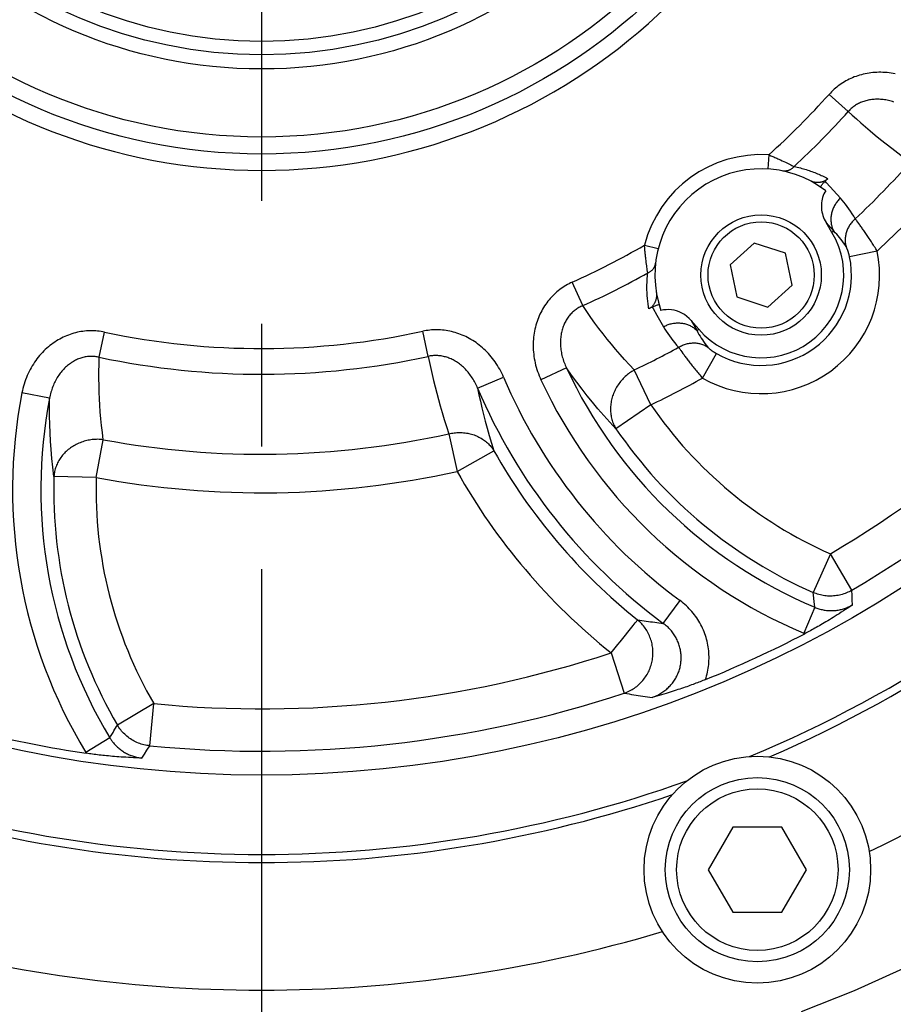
# Model space of a CAD drawing. Header units: millimetres. Extents: x -134 to 420, y 0 to 297.
# Tile 43 of 53: x 316 to 328, y 177 to 191. Entities that reach past the tile are written whole.
import ezdxf

# ---------------------------------------------------------------- set-up
doc = ezdxf.new("R2010")
doc.units = ezdxf.units.MM
doc.header["$LTSCALE"] = 23.1
doc.linetypes.add('CENTER', pattern=[0.6, 0.375, -0.075, 0.075, -0.075])
doc.layers.get('0').update_dxf_attribs({"linetype": 'CONTINUOUS'})
for name, color, linetype in [('AXIS', 7, 'CONTINUOUS'), ('COMPONENTS', 7, 'CONTINUOUS'), ('DIMENSION', 7, 'CONTINUOUS')]:
    doc.layers.add(name, color=color, linetype=linetype)
doc.styles.get("Standard").update_dxf_attribs({"font": 'arial.ttf'})
doc.styles.add('TEXTSTYLE_4', font='gdt')
doc.dimstyles.new('DIMSTYLE_11', dxfattribs={"dimtxt": 3, "dimasz": 4, "dimexe": 0.18, "dimexo": 0.0625, "dimgap": 0.09, "dimtad": 1, "dimdec": 3, "dimlfac": 5, "dimdsep": 46, "dimtxsty": 'STANDARD', "dimblk": '_FILLED', "dimblk1": '_FILLED', "dimblk2": '_FILLED', "dimcen": 0.09, "dimadec": 0, "dimazin": 0, "dimtp": 0.5, "dimtm": 0.5, "dimtfac": 1, "dimtdec": 3, "dimtofl": 0, "dimtmove": 0, "dimatfit": 3, "dimldrblk": '_FILLED', "dimfxl": 1, "dimtolj": 1, "dimarcsym": 0})
doc.dimstyles.new('DIMSTYLE_5', dxfattribs={"dimtxt": 3, "dimasz": 4, "dimexe": 0.18, "dimexo": 0.0625, "dimgap": 0.09, "dimtad": 1, "dimtih": 1, "dimtoh": 1, "dimdec": 3, "dimlfac": 5, "dimdsep": 46, "dimtxsty": 'STANDARD', "dimblk": '_FILLED', "dimblk1": '_FILLED', "dimblk2": '_FILLED', "dimcen": 0.09, "dimadec": 0, "dimazin": 0, "dimtp": 0.2, "dimtm": 0.2, "dimtfac": 1, "dimtdec": 3, "dimtofl": 0, "dimtmove": 0, "dimatfit": 3, "dimldrblk": '_FILLED', "dimfxl": 1, "dimtolj": 1, "dimarcsym": 0})

# ---------------------------------------------------------------- blocks, each defined once
blk = doc.blocks.new('_FILLED')
at = {"color": 0, "linetype": 'BYBLOCK'}
blk.add_solid([(0, 0), (-1, 0.1625), (-1, -0.1625)], dxfattribs=at)
blk = doc.blocks.new('*D3')
at = {"layer": 'DIMENSION', "color": 2, "linetype": 'CONTINUOUS'}
for p, q in [((287.147, 212.065), (270.155, 212.065)), ((299.621, 206.388), (287.147, 212.065)), ((287.147, 212.065), (287.147, 212.065))]:
    blk.add_line(p, q, dxfattribs=at)
at = {"layer": 'DIMENSION', "color": 2, "linetype": 'CONTINUOUS', "xscale": 4, "yscale": 4, "zscale": 4, "rotation": 335.5301621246}
blk.add_blockref('_FILLED', (299.621, 206.388), dxfattribs=at)
at = {"layer": 'DIMENSION', "color": 2, "linetype": 'CONTINUOUS', "insert": (284.147, 215.815), "char_height": 3, "width": 10.99257, "attachment_point": 3, "line_spacing_factor": 0.9, "style": 'TEXTSTYLE_4'}
blk.add_mtext('{\\Fgdt;n}\\Farial.ttf;215', dxfattribs=at)
blk = doc.blocks.new('*D16')
at = {"layer": 'DIMENSION', "color": 2, "linetype": 'CONTINUOUS'}
for p, q in [((299.19, 178.66), (299.19, 162.082)), ((339.19, 178.66), (339.19, 162.082)), ((299.19, 164.082), (319.19, 164.082)), ((339.19, 164.082), (319.19, 164.082))]:
    blk.add_line(p, q, dxfattribs=at)
at = {"layer": 'DIMENSION', "color": 2, "linetype": 'CONTINUOUS', "xscale": 4, "yscale": 4, "zscale": 4, "rotation": 180}
blk.add_blockref('_FILLED', (299.19, 164.082), dxfattribs=at)
at = {"layer": 'DIMENSION', "color": 2, "linetype": 'CONTINUOUS', "xscale": 4, "yscale": 4, "zscale": 4}
blk.add_blockref('_FILLED', (339.19, 164.082), dxfattribs=at)
at = {"layer": 'DIMENSION', "color": 2, "linetype": 'CONTINUOUS', "insert": (319.19, 167.832), "char_height": 3, "width": 11.11757, "attachment_point": 2, "line_spacing_factor": 0.9, "style": 'TEXTSTYLE_4'}
blk.add_mtext('{\\Fgdt;o}\\Farial.ttf;200', dxfattribs=at)
blk = doc.blocks.new('*D20')
at = {"color": 2, "linetype": 'CONTINUOUS'}
for p, q in [((298.19, 184.282), (298.19, 154.082)), ((340.19, 183.682), (340.19, 154.082)), ((298.19, 156.082), (319.19, 156.082)), ((340.19, 156.082), (319.19, 156.082))]:
    blk.add_line(p, q, dxfattribs=at)
at = {"color": 2, "linetype": 'CONTINUOUS', "xscale": 4, "yscale": 4, "zscale": 4, "rotation": 180}
blk.add_blockref('_FILLED', (298.19, 156.082), dxfattribs=at)
at = {"color": 2, "linetype": 'CONTINUOUS', "xscale": 4, "yscale": 4, "zscale": 4}
blk.add_blockref('_FILLED', (340.19, 156.082), dxfattribs=at)
at = {"color": 2, "linetype": 'CONTINUOUS', "insert": (319.19, 159.832), "char_height": 3, "width": 11.11757, "attachment_point": 2, "line_spacing_factor": 0.9, "style": 'TEXTSTYLE_4'}
blk.add_mtext('{\\Fgdt;o}\\Farial.ttf;210', dxfattribs=at)

msp = doc.modelspace()

# ---------------------------------------------------------------- linework, layer by layer
at = {"layer": 'AXIS', "color": 2, "linetype": 'CENTER'}
msp.add_line((319.19013, 197.48213), (319.19013, 175.18349), dxfattribs=at)
msp.add_circle((319.19013, 197.48213), 21.5, dxfattribs=at)
at = {"layer": 'COMPONENTS', "color": 9, "linetype": 'CONTINUOUS'}
for p, q in [((327.47444, 190.08274), (327.20407, 190.32424)), ((326.35066, 189.47055), (326.33806, 189.27095)), ((326.51723, 189.39881), (326.54171, 189.38752)), ((326.54171, 189.38752), (326.56503, 189.37659)), ((326.56503, 189.37659), (326.5871, 189.36609)), ((326.5871, 189.36609), (326.60789, 189.35607)), ((326.60789, 189.35607), (326.62734, 189.34657)), ((326.62734, 189.34657), (326.64541, 189.33764)), ((326.64541, 189.33764), (326.66205, 189.32933)), ((326.66205, 189.32933), (326.67722, 189.32168)), ((326.67722, 189.32168), (326.69717, 189.31153)), ((326.69717, 189.31153), (326.70854, 189.30568)), ((327.16765, 189.07757), (327.14879, 189.09862)), ((327.36301, 188.85953), (327.16765, 189.07757)), ((327.27084, 188.39118), (327.16075, 188.51426)), ((327.60786, 188.52141), (327.59509, 188.53828)), ((327.62167, 188.50289), (327.60786, 188.52141)), ((327.27084, 188.39118), (327.24429, 188.37523)), ((324.59687, 188.19634), (324.79059, 188.14665)), ((327.88299, 188.11238), (327.49274, 188.03181)), ((324.62157, 187.95114), (324.61839, 187.97604)), ((324.62471, 187.92758), (324.62157, 187.95114)), ((324.62778, 187.90542), (324.62471, 187.92758)), ((324.63075, 187.88473), (324.62778, 187.90542)), ((324.63359, 187.86555), (324.63075, 187.88473)), ((324.63626, 187.84795), (324.63359, 187.86555)), ((324.63992, 187.82461), (324.63626, 187.84795)), ((324.64308, 187.80503), (324.63992, 187.82461)), ((323.72453, 187.34211), (323.57654, 187.67305)), ((324.70367, 187.32285), (324.71706, 187.29979)), ((324.71706, 187.29979), (324.76933, 187.20975)), ((324.76933, 187.20975), (324.86515, 187.04473)), ((325.25602, 187.13039), (325.33906, 186.98766)), ((316.89838, 186.61342), (316.97318, 186.96815)), ((321.54303, 186.6265), (321.46624, 186.9808)), ((325.33906, 186.98766), (325.36243, 187.00798)), ((325.12441, 186.68851), (325.13899, 186.66823)), ((325.41505, 186.31931), (325.61226, 186.66557)), ((323.49584, 186.46257), (323.13468, 186.2942)), ((324.6868, 185.9433), (324.45294, 186.43422)), ((322.23999, 186.17602), (322.60663, 186.3321)), ((316.19639, 186.03628), (315.80524, 186.11236)), ((324.6868, 185.9433), (324.19334, 185.60601)), ((321.83189, 185.5333), (321.94928, 185.00234)), ((316.85467, 184.91615), (316.95404, 185.45078)), ((321.94928, 185.00234), (322.47026, 185.29534)), ((316.85467, 184.91615), (316.2572, 184.93333)), ((327.22121, 183.84033), (326.98075, 183.29312)), ((327.52445, 183.32525), (327.22121, 183.84033)), ((326.98447, 183.25559), (326.98075, 183.29312)), ((327.52772, 183.25223), (327.52445, 183.32525)), ((324.86183, 182.85873), (325.0984, 183.17939)), ((326.9933, 183.16754), (326.98447, 183.25559)), ((327.00163, 183.08534), (326.9933, 183.16754)), ((327.53089, 183.1842), (327.52772, 183.25223)), ((327.53401, 183.11931), (327.53089, 183.1842)), ((327.00163, 183.08534), (326.84687, 182.71814)), ((324.46447, 182.86481), (324.46943, 182.87099)), ((324.25161, 182.59874), (324.43585, 182.82905)), ((324.43585, 182.82905), (324.46447, 182.86481)), ((324.22222, 182.562), (324.25161, 182.59874)), ((326.84687, 182.71814), (326.8604, 182.71256)), ((324.12527, 182.44081), (324.22222, 182.562)), ((324.12527, 182.44081), (324.31161, 181.87288)), ((317.66896, 181.72513), (317.15278, 181.42377)), ((317.61153, 181.13018), (317.66896, 181.72513)), ((317.04754, 181.2434), (316.70651, 181.03729)), ((317.04754, 181.2434), (317.05843, 181.2621)), ((317.5339, 181.01239), (317.57125, 181.06918)), ((317.57125, 181.06918), (317.61153, 181.13018)), ((316.70651, 181.03729), (316.71417, 181.02482)), ((317.49822, 180.95795), (317.5339, 181.01239))]:
    msp.add_line(p, q, dxfattribs=at)
at = {"layer": 'COMPONENTS', "color": 7, "linetype": 'CONTINUOUS'}
for p, q in [((327.24429, 188.37523), (327.16075, 188.51426)), ((326.14752, 188.22571), (325.80428, 187.91666)), ((326.58679, 188.08299), (326.14752, 188.22571)), ((326.68282, 187.6312), (326.58679, 188.08299)), ((325.80428, 187.91666), (325.90031, 187.46487)), ((326.33958, 187.32214), (326.68282, 187.6312)), ((325.90031, 187.46487), (326.33958, 187.32214)), ((325.25602, 187.13039), (325.36243, 187.00798)), ((325.84372, 179.98213), (325.49731, 179.38213)), ((326.53654, 179.98213), (325.84372, 179.98213)), ((326.88295, 179.38213), (326.53654, 179.98213)), ((325.49731, 179.38213), (325.84372, 178.78213)), ((326.53654, 178.78213), (326.88295, 179.38213)), ((325.84372, 178.78213), (326.53654, 178.78213))]:
    msp.add_line(p, q, dxfattribs=at)
at = {"layer": 'COMPONENTS', "color": 9, "linetype": 'CONTINUOUS'}
for points in [[(328.13767, 190.61402), (328.10845, 190.6195), (328.0793, 190.62418), (328.0502, 190.62806), (328.02116, 190.63114), (327.99226, 190.63343), (327.96348, 190.63494), (327.93482, 190.63566), (327.90636, 190.63562), (327.87807, 190.63482), (327.84998, 190.63326), (327.82212, 190.63096), (327.79449, 190.62792), (327.7671, 190.62415), (327.74, 190.61967), (327.7132, 190.61448), (327.68668, 190.60859), (327.66051, 190.60202), (327.63469, 190.59479), (327.60921, 190.58688), (327.5841, 190.57833), (327.55936, 190.56914), (327.53499, 190.55931), (327.511, 190.54886), (327.48739, 190.53778), (327.46415, 190.52609), (327.44132, 190.51379), (327.41889, 190.50089), (327.39687, 190.4874), (327.37531, 190.47335), (327.35421, 190.45874), (327.33358, 190.44358), (327.31347, 190.42792), (327.29387, 190.41176), (327.27479, 190.39511), (327.25627, 190.37802), (327.23831, 190.36053), (327.22091, 190.3426), (327.20407, 190.32424)], [(328.11759, 190.21598), (328.09864, 190.22204), (328.0797, 190.22759), (328.06078, 190.23263), (328.0419, 190.23716), (328.02307, 190.24117), (328.00432, 190.24467), (327.98564, 190.24767), (327.96706, 190.25017), (327.9486, 190.25216), (327.93025, 190.25366), (327.91205, 190.25466), (327.89399, 190.25517), (327.87609, 190.2552), (327.85835, 190.25474), (327.8408, 190.25382), (327.82343, 190.25242), (327.80627, 190.25056), (327.78932, 190.24824), (327.77259, 190.24547), (327.7561, 190.24225), (327.73985, 190.23859), (327.72386, 190.23451), (327.70812, 190.23), (327.69264, 190.22507), (327.67743, 190.21973), (327.66247, 190.21397), (327.64778, 190.2078), (327.63336, 190.20124), (327.61921, 190.19427), (327.60534, 190.1869), (327.59177, 190.17915), (327.5785, 190.17103), (327.56554, 190.16253), (327.55291, 190.15368), (327.54062, 190.14448), (327.52869, 190.13496), (327.5171, 190.1251), (327.50588, 190.11495), (327.49503, 190.10449), (327.48455, 190.09376), (327.47444, 190.08274)], [(327.47444, 190.08274), (327.53116, 190.03064), (327.59064, 189.97712), (327.65288, 189.92219), (327.7178, 189.86584), (327.78551, 189.80812), (327.85631, 189.74904), (327.93022, 189.68864), (328.00726, 189.62694), (328.08777, 189.564), (328.17188, 189.49987), (328.25952, 189.43456), (328.35071, 189.36811)], [(326.35066, 189.47055), (326.3655, 189.46454), (326.38021, 189.45849), (326.39478, 189.45243), (326.40921, 189.44636), (326.42347, 189.4403), (326.43755, 189.43425), (326.45141, 189.42823), (326.46506, 189.42224), (326.47848, 189.4163), (326.49165, 189.41041), (326.50457, 189.40457), (326.51723, 189.39881)], [(326.70854, 189.30568), (326.7032, 189.29957), (326.69764, 189.29372), (326.69189, 189.28812), (326.68595, 189.28279), (326.67983, 189.27773), (326.67355, 189.27297), (326.66711, 189.2685), (326.66052, 189.26433), (326.6538, 189.26048), (326.64696, 189.25694), (326.64001, 189.25372), (326.63297, 189.25084), (326.62584, 189.24829), (326.61864, 189.24608), (326.61138, 189.24421), (326.60408, 189.24269), (326.59674, 189.24152), (326.58939, 189.2407), (326.58203, 189.24024), (326.57467, 189.24012), (326.56734, 189.24037), (326.56003, 189.24096), (326.55278, 189.24191), (326.54558, 189.24321)], [(326.70854, 189.30568), (326.73186, 189.30087), (326.75462, 189.29588), (326.77683, 189.29073), (326.79836, 189.28542), (326.81932, 189.27993), (326.84011, 189.27421), (326.86087, 189.26821), (326.88145, 189.26198)], [(326.88145, 189.26198), (326.90184, 189.25553), (326.92205, 189.24885), (326.94208, 189.24195), (326.96187, 189.23485), (326.98144, 189.22756), (327.00078, 189.22008), (327.01982, 189.21245), (327.03847, 189.20472), (327.05681, 189.19684), (327.07506, 189.18875)], [(327.07506, 189.18875), (327.09317, 189.18047), (327.11118, 189.17198), (327.12942, 189.16309), (327.14798, 189.15376), (327.16678, 189.14403), (327.1858, 189.1339)], [(327.36301, 188.85953), (327.35235, 188.84918), (327.34205, 188.83849), (327.33212, 188.82747), (327.32258, 188.81613), (327.31344, 188.80448), (327.30471, 188.79255), (327.29641, 188.78035), (327.28854, 188.76789), (327.28111, 188.7552), (327.27415, 188.74228), (327.26765, 188.72917), (327.26163, 188.71587), (327.25609, 188.70241), (327.25104, 188.68881), (327.24649, 188.67507), (327.24244, 188.66123), (327.23891, 188.64729), (327.23589, 188.63329), (327.23338, 188.61924), (327.23141, 188.60515), (327.22995, 188.59106), (327.22903, 188.57697), (327.22863, 188.5629), (327.22876, 188.54889), (327.22942, 188.53493), (327.23061, 188.52107), (327.23233, 188.50731), (327.23457, 188.49367), (327.23733, 188.48017), (327.24061, 188.46683), (327.2444, 188.45367), (327.2487, 188.44071), (327.2535, 188.42796), (327.25879, 188.41545), (327.26457, 188.40318), (327.27084, 188.39118)], [(327.57287, 188.56681), (327.55117, 188.60401), (327.52902, 188.64001), (327.50643, 188.67481), (327.48338, 188.70839), (327.45991, 188.74079), (327.43611, 188.77208), (327.41204, 188.80232), (327.38767, 188.83146), (327.36301, 188.85953)], [(327.57287, 188.5668), (327.56154, 188.55673), (327.55058, 188.54628), (327.54002, 188.53548), (327.52987, 188.52435), (327.52013, 188.51289), (327.51084, 188.50112), (327.502, 188.48907), (327.49362, 188.47675), (327.48572, 188.46417), (327.4783, 188.45136), (327.47139, 188.43833), (327.46498, 188.4251), (327.45909, 188.4117), (327.45372, 188.39814), (327.44889, 188.38444), (327.4446, 188.37062), (327.44086, 188.3567), (327.43767, 188.34271), (327.43504, 188.32865), (327.43297, 188.31456), (327.43146, 188.30045), (327.43052, 188.28635), (327.43015, 188.27227), (327.43035, 188.25823), (327.43111, 188.24425), (327.43244, 188.23037), (327.43434, 188.21658), (327.4368, 188.20293), (327.43981, 188.18941), (327.44338, 188.17606)], [(327.59509, 188.53828), (327.58911, 188.54607), (327.58341, 188.55343), (327.57799, 188.56034), (327.57287, 188.56681)], [(327.88299, 188.11238), (327.87282, 188.12895), (327.86262, 188.14546), (327.85239, 188.16187), (327.84215, 188.17818), (327.83192, 188.19438), (327.82169, 188.21044), (327.81149, 188.22636), (327.80132, 188.24212), (327.79119, 188.2577), (327.78112, 188.27309), (327.77112, 188.28827), (327.7612, 188.30323), (327.75137, 188.31796), (327.74164, 188.33243), (327.73202, 188.34665), (327.72253, 188.3606), (327.71317, 188.37426), (327.70395, 188.38763), (327.69488, 188.4007), (327.68597, 188.41345), (327.67723, 188.42588), (327.66867, 188.43796), (327.66031, 188.44971), (327.65215, 188.46109), (327.64419, 188.47211), (327.63645, 188.48276), (327.62167, 188.50289)], [(327.44338, 188.17606), (327.42533, 188.20387), (327.4069, 188.23066), (327.38814, 188.25644), (327.3691, 188.2812), (327.34983, 188.30499), (327.33033, 188.32787), (327.31064, 188.34985), (327.2908, 188.37095), (327.27084, 188.39118)], [(324.61839, 187.97604), (324.61521, 188.00222), (324.61362, 188.01575), (324.61205, 188.02957), (324.6105, 188.04366), (324.60896, 188.05801), (324.60746, 188.07261), (324.60598, 188.08744), (324.60454, 188.10249), (324.60314, 188.11774), (324.60178, 188.13318), (324.60047, 188.14877), (324.5992, 188.16451), (324.598, 188.18037), (324.59687, 188.19634)], [(327.49274, 188.03181), (327.49158, 188.03735), (327.49038, 188.04283), (327.48915, 188.04827), (327.48789, 188.05366), (327.48659, 188.05901), (327.48527, 188.06429), (327.48392, 188.06951), (327.48255, 188.07466), (327.48115, 188.07974), (327.47974, 188.08474), (327.4783, 188.08966), (327.47686, 188.09448), (327.4754, 188.09922), (327.47392, 188.10387), (327.47244, 188.10841), (327.47095, 188.11285), (327.46946, 188.1172), (327.46797, 188.12143), (327.46647, 188.12555), (327.46498, 188.12955), (327.4635, 188.13344), (327.46202, 188.13721), (327.46055, 188.14086), (327.4591, 188.14438), (327.45766, 188.14777), (327.45623, 188.15104), (327.45483, 188.15417), (327.45344, 188.15716), (327.45208, 188.16003), (327.45075, 188.16275), (327.44944, 188.16533), (327.44816, 188.16777), (327.44691, 188.17006), (327.4457, 188.17221), (327.44453, 188.17421), (327.44338, 188.17606)], [(324.64308, 187.80503), (324.65053, 187.80823), (324.65782, 187.8117), (324.66492, 187.81544), (324.67183, 187.81944), (324.67853, 187.8237), (324.685, 187.8282), (324.69124, 187.83295), (324.69724, 187.83793), (324.70298, 187.84312), (324.70846, 187.84854), (324.71367, 187.85415), (324.71859, 187.85996), (324.72321, 187.86595), (324.72754, 187.87212), (324.73156, 187.87844), (324.73526, 187.88492), (324.73864, 187.89153), (324.74169, 187.89828), (324.74441, 187.90513), (324.74679, 187.91209), (324.74883, 187.91914), (324.75052, 187.92627), (324.75186, 187.93346), (324.75285, 187.94071)], [(324.65897, 187.29805), (324.65552, 187.31738), (324.65229, 187.33673), (324.6493, 187.35611), (324.64654, 187.37543), (324.64401, 187.39478), (324.64169, 187.41436), (324.63956, 187.43425), (324.63765, 187.45437), (324.63597, 187.47465), (324.63453, 187.49508), (324.63333, 187.51567), (324.63238, 187.53635), (324.63168, 187.55711), (324.63123, 187.57797), (324.63104, 187.59891), (324.63111, 187.61983), (324.63143, 187.64084), (324.63206, 187.66226), (324.63295, 187.68403), (324.63413, 187.70622), (324.63572, 187.72937), (324.63778, 187.75364), (324.64023, 187.77886), (324.64308, 187.80503)], [(323.57654, 187.67305), (323.55348, 187.66236), (323.53069, 187.651), (323.50818, 187.63896), (323.48591, 187.62624), (323.46391, 187.61285), (323.44227, 187.5988), (323.42098, 187.58409), (323.40005, 187.56874), (323.37954, 187.55277), (323.35946, 187.53618), (323.33981, 187.51898), (323.32066, 187.50121), (323.302, 187.48287), (323.28385, 187.46398), (323.26622, 187.44455), (323.24914, 187.42461), (323.23259, 187.40414), (323.2166, 187.38316), (323.20115, 187.36165), (323.18625, 187.33963), (323.17193, 187.31709), (323.15817, 187.29404), (323.145, 187.27048), (323.13244, 187.24644), (323.1205, 187.22193), (323.10918, 187.19693), (323.09853, 187.17151), (323.08854, 187.14566), (323.07921, 187.11938), (323.07059, 187.09272), (323.06266, 187.06567), (323.05545, 187.03824), (323.04897, 187.01047), (323.04322, 186.98236), (323.03822, 186.95391), (323.03399, 186.92518), (323.03053, 186.89616), (323.02785, 186.86686), (323.02597, 186.83735), (323.02489, 186.80762), (323.02462, 186.77767), (323.02517, 186.74757), (323.02656, 186.71734), (323.02877, 186.68696), (323.03183, 186.65652), (323.03573, 186.62601), (323.04048, 186.59543), (323.04608, 186.56487), (323.05254, 186.53432), (323.05985, 186.50379), (323.06801, 186.47336), (323.07703, 186.44305), (323.0869, 186.41284), (323.0976, 186.38285), (323.10913, 186.35309), (323.12149, 186.32354), (323.13468, 186.2942)], [(323.72454, 187.34211), (323.71054, 187.33594), (323.69671, 187.32933), (323.68307, 187.32226), (323.66962, 187.31475), (323.65638, 187.30679), (323.64337, 187.29839), (323.6306, 187.28956), (323.61809, 187.28029), (323.60585, 187.2706), (323.59391, 187.2605), (323.58225, 187.24999), (323.57092, 187.23909), (323.55992, 187.22781), (323.54925, 187.21615), (323.53893, 187.20412), (323.52896, 187.19174), (323.51935, 187.17901), (323.51009, 187.16591), (323.50119, 187.15247), (323.49265, 187.13867), (323.48449, 187.12452), (323.47669, 187.11001), (323.46928, 187.09516), (323.46227, 187.07998), (323.45565, 187.06446), (323.44944, 187.04863), (323.44366, 187.03248), (323.4383, 187.01604), (323.43338, 186.9993), (323.4289, 186.98229), (323.42487, 186.965), (323.4213, 186.94745), (323.41819, 186.92965), (323.41555, 186.91161), (323.41339, 186.89333), (323.41172, 186.87483), (323.41054, 186.85613), (323.40985, 186.83723), (323.40967, 186.81815), (323.41, 186.7989), (323.41084, 186.7795), (323.4122, 186.75997), (323.41408, 186.74032), (323.41648, 186.72057), (323.41941, 186.70073), (323.42288, 186.68082), (323.42687, 186.66086), (323.43139, 186.64086), (323.43645, 186.62085), (323.44205, 186.60083), (323.44817, 186.58084), (323.45482, 186.5609), (323.462, 186.54101), (323.46969, 186.52122), (323.4779, 186.50154), (323.48661, 186.48198), (323.49584, 186.46256)], [(324.45294, 186.43422), (324.38365, 186.50767), (324.31658, 186.58088), (324.25169, 186.65383), (324.18932, 186.72606), (324.12906, 186.79798), (324.06978, 186.87086), (324.01137, 186.94469), (323.95391, 187.01946), (323.89658, 187.09647), (323.83911, 187.17613), (323.78176, 187.25802), (323.72454, 187.34211)], [(324.86515, 187.04473), (324.87828, 187.05167), (324.89163, 187.05816), (324.90518, 187.0642), (324.91892, 187.06977), (324.93282, 187.07486), (324.94687, 187.07948), (324.96104, 187.0836), (324.97532, 187.08724), (324.98968, 187.09037), (325.00412, 187.09301), (325.0186, 187.09514), (325.0331, 187.09676), (325.04762, 187.09787), (325.06212, 187.09846), (325.07659, 187.09855), (325.091, 187.09812), (325.10535, 187.09717), (325.1196, 187.09572), (325.13374, 187.09375), (325.14774, 187.09128), (325.1616, 187.08831), (325.17529, 187.08484), (325.18878, 187.08087), (325.20207, 187.07641), (325.21514, 187.07147), (325.22796, 187.06605), (325.24052, 187.06017), (325.2528, 187.05382), (325.26478, 187.04703), (325.27645, 187.03979), (325.2878, 187.03212), (325.29879, 187.02402), (325.30943, 187.01552), (325.3197, 187.00662), (325.32958, 186.99733), (325.33906, 186.98766)], [(324.86515, 187.04473), (324.88435, 187.0124), (324.90463, 186.98007), (324.92602, 186.94775), (324.94847, 186.91541), (324.97204, 186.88308), (324.99683, 186.85083), (325.02288, 186.81868), (325.05016, 186.78663), (325.07869, 186.75468)], [(316.97318, 186.96815), (316.94824, 186.97306), (316.92313, 186.97726), (316.89783, 186.98075), (316.87234, 186.98355), (316.84667, 186.98564), (316.8209, 186.987), (316.79504, 186.98762), (316.76908, 186.9875), (316.7431, 186.98663), (316.71711, 186.98501), (316.6911, 186.98265), (316.66516, 186.97953), (316.63929, 186.97566), (316.61349, 186.97105), (316.58782, 186.96569), (316.56227, 186.9596), (316.53686, 186.95277), (316.51158, 186.94519), (316.48644, 186.93687), (316.46144, 186.92781), (316.43661, 186.918), (316.41194, 186.90743), (316.38743, 186.89612), (316.36314, 186.88405), (316.33907, 186.87123), (316.31522, 186.85767), (316.29166, 186.84336), (316.26838, 186.82832), (316.24539, 186.81254), (316.22274, 186.79604), (316.20043, 186.77882), (316.17847, 186.76087), (316.1569, 186.74221), (316.13574, 186.72284), (316.11497, 186.70277), (316.09466, 186.68201), (316.0748, 186.66057), (316.05541, 186.63844), (316.03654, 186.61567), (316.01819, 186.59225), (316.00037, 186.56818), (315.98313, 186.54351), (315.96648, 186.51823), (315.95041, 186.49236), (315.93499, 186.46593), (315.92022, 186.43895), (315.90609, 186.41142), (315.89265, 186.38341), (315.87992, 186.35489), (315.86789, 186.3259), (315.85661, 186.29649), (315.84609, 186.26666), (315.83632, 186.23642), (315.82734, 186.20587), (315.81918, 186.17502), (315.81181, 186.14385), (315.80524, 186.11236)], [(322.60663, 186.3321), (322.59395, 186.36082), (322.58059, 186.38909), (322.56655, 186.41691), (322.55182, 186.4443), (322.5364, 186.47124), (322.52036, 186.49765), (322.5037, 186.52352), (322.48642, 186.54886), (322.46858, 186.57361), (322.45019, 186.59776), (322.43123, 186.62132), (322.41179, 186.64422), (322.39187, 186.66648), (322.37145, 186.68809), (322.35061, 186.70901), (322.32936, 186.72925), (322.30767, 186.74881), (322.28563, 186.76765), (322.26324, 186.78579), (322.24048, 186.80322), (322.21743, 186.81992), (322.19408, 186.8359), (322.17043, 186.85115), (322.14654, 186.86566), (322.1224, 186.87944), (322.09802, 186.89249), (322.07347, 186.90479), (322.04873, 186.91635), (322.02382, 186.92717), (321.99878, 186.93724), (321.97364, 186.94656), (321.94838, 186.95514), (321.92304, 186.96298), (321.89763, 186.97009), (321.87213, 186.97646), (321.84658, 186.98211), (321.82097, 186.98703), (321.79529, 186.99123), (321.76959, 186.9947), (321.74386, 186.99745), (321.71812, 186.99947), (321.69242, 187.00078), (321.66676, 187.00136), (321.64116, 187.00122), (321.61569, 187.00037), (321.59034, 186.99882), (321.56511, 186.99656), (321.54008, 186.99363), (321.51527, 186.99003), (321.49066, 186.98575), (321.46624, 186.9808)], [(325.33906, 186.98766), (325.35221, 186.96227), (325.36622, 186.93677), (325.38109, 186.91117), (325.39686, 186.88553), (325.41353, 186.85985), (325.43119, 186.83413), (325.44987, 186.8084), (325.46957, 186.78271), (325.49033, 186.75708)], [(325.07869, 186.75468), (325.09178, 186.76234), (325.1051, 186.76954), (325.11863, 186.77624), (325.13236, 186.78246), (325.14627, 186.78817), (325.16033, 186.79338), (325.17453, 186.79806), (325.18884, 186.80222), (325.20324, 186.80585), (325.21772, 186.80894), (325.23224, 186.8115), (325.2468, 186.81351), (325.26137, 186.81497), (325.27592, 186.81588), (325.29045, 186.81624), (325.30491, 186.81605), (325.31931, 186.8153), (325.3336, 186.81401), (325.34778, 186.81217), (325.36182, 186.80979), (325.37571, 186.80686), (325.38941, 186.8034), (325.40292, 186.7994), (325.41621, 186.79487), (325.42927, 186.78983), (325.44206, 186.78427), (325.45458, 186.77821), (325.46681, 186.77165), (325.47873, 186.76461), (325.49033, 186.75708)], [(316.89839, 186.61342), (316.88344, 186.61666), (316.86836, 186.61944), (316.85317, 186.62174), (316.83788, 186.62357), (316.82249, 186.62491), (316.80703, 186.62576), (316.7915, 186.62612), (316.77593, 186.62597), (316.76034, 186.62533), (316.74474, 186.62418), (316.72913, 186.62253), (316.71355, 186.62037), (316.69802, 186.61771), (316.68254, 186.61455), (316.66712, 186.61088), (316.65177, 186.60673), (316.63652, 186.60208), (316.62133, 186.59693), (316.60622, 186.59128), (316.59121, 186.58513), (316.57628, 186.57848), (316.56145, 186.57133), (316.54673, 186.56367), (316.53213, 186.55551), (316.51766, 186.54685), (316.50333, 186.53768), (316.48915, 186.52802), (316.47515, 186.51787), (316.46134, 186.50722), (316.44771, 186.49609), (316.43429, 186.48447), (316.42109, 186.47238), (316.40811, 186.4598), (316.39537, 186.44675), (316.38288, 186.43324), (316.37066, 186.41926), (316.3587, 186.40482), (316.34704, 186.38993), (316.33568, 186.3746), (316.32463, 186.35884), (316.31391, 186.34265), (316.30353, 186.32605), (316.2935, 186.30905), (316.28383, 186.29165), (316.27454, 186.27388), (316.26564, 186.25574), (316.25714, 186.23724), (316.24905, 186.21841), (316.24137, 186.19924), (316.23413, 186.17976), (316.22734, 186.15999), (316.22099, 186.13995), (316.21511, 186.11964), (316.2097, 186.0991), (316.20478, 186.07836), (316.20033, 186.05741), (316.19639, 186.03628)], [(322.23999, 186.17601), (322.23192, 186.19543), (322.22343, 186.21457), (322.21453, 186.23343), (322.20523, 186.25199), (322.19553, 186.27026), (322.18547, 186.28818), (322.17503, 186.30576), (322.16424, 186.32298), (322.15311, 186.33981), (322.14166, 186.35625), (322.12989, 186.3723), (322.11783, 186.38792), (322.10549, 186.40312), (322.09287, 186.41788), (322.08, 186.43219), (322.06688, 186.44606), (322.05354, 186.45946), (322.03998, 186.4724), (322.02621, 186.48486), (322.01225, 186.49685), (321.99811, 186.50837), (321.9838, 186.51939), (321.96933, 186.52994), (321.95472, 186.54), (321.93997, 186.54957), (321.9251, 186.55864), (321.91012, 186.56723), (321.89504, 186.57531), (321.87988, 186.5829), (321.86465, 186.58999), (321.84936, 186.59659), (321.83402, 186.60268), (321.81863, 186.60828), (321.80321, 186.61339), (321.78776, 186.61801), (321.77228, 186.62214), (321.75677, 186.62579), (321.74124, 186.62896), (321.7257, 186.63163), (321.71015, 186.63383), (321.69461, 186.63554), (321.6791, 186.63677), (321.66363, 186.63751), (321.64821, 186.63777), (321.63286, 186.63755), (321.6176, 186.63686), (321.60244, 186.6357), (321.58739, 186.63408), (321.57246, 186.632), (321.55767, 186.62947), (321.54303, 186.6265)], [(321.54303, 186.6265), (321.56024, 186.54212), (321.57847, 186.45695), (321.59773, 186.371), (321.61796, 186.28453), (321.63927, 186.1973), (321.66192, 186.10849), (321.68592, 186.01815), (321.71131, 185.92625), (321.73854, 185.8319), (321.76775, 185.7348), (321.79886, 185.63526), (321.83189, 185.5333)], [(325.07869, 186.75468), (325.08326, 186.74781), (325.08816, 186.74053), (325.0934, 186.73283), (325.09896, 186.72474), (325.10485, 186.71625), (325.11105, 186.70737), (325.12441, 186.68851)], [(325.13899, 186.66823), (325.14672, 186.65758), (325.15474, 186.64661), (325.16305, 186.63533), (325.17163, 186.62375), (325.18048, 186.61188), (325.18959, 186.59974), (325.19896, 186.58733), (325.20858, 186.57467), (325.21845, 186.56177), (325.22855, 186.54864), (325.23889, 186.53529), (325.24944, 186.52175), (325.26021, 186.50802), (325.27118, 186.49411), (325.28234, 186.48005), (325.29369, 186.46585), (325.30521, 186.45152), (325.31689, 186.43708), (325.32874, 186.42255), (325.34072, 186.40793), (325.35284, 186.39324), (325.36508, 186.3785), (325.37743, 186.36372), (325.38988, 186.34892), (325.40242, 186.33411), (325.41505, 186.31931)], [(325.49033, 186.75708), (325.49174, 186.75542), (325.49328, 186.75369), (325.49495, 186.75187), (325.49674, 186.74998), (325.49867, 186.74801), (325.50072, 186.74597), (325.50289, 186.74386), (325.50519, 186.74168), (325.50762, 186.73944), (325.51016, 186.73713), (325.51282, 186.73477), (325.51561, 186.73235), (325.5185, 186.72988), (325.52152, 186.72735), (325.52465, 186.72478), (325.52788, 186.72217), (325.53123, 186.71952), (325.53469, 186.71682), (325.53825, 186.7141), (325.54192, 186.71133), (325.54569, 186.70855), (325.54955, 186.70573), (325.55352, 186.70289), (325.55757, 186.70004), (325.56172, 186.69717), (325.56595, 186.69429), (325.57027, 186.6914), (325.57466, 186.6885), (325.57914, 186.6856), (325.58368, 186.68271), (325.5883, 186.67982), (325.59298, 186.67694), (325.59772, 186.67407), (325.60251, 186.67122), (325.60736, 186.66838), (325.61226, 186.66557)], [(316.95404, 185.45078), (316.94114, 185.55105), (316.9299, 185.64977), (316.92028, 185.74695), (316.91229, 185.84197), (316.90582, 185.93543), (316.90071, 186.02913), (316.89685, 186.12317), (316.89431, 186.21744), (316.89318, 186.31345), (316.89352, 186.4117), (316.89525, 186.5117), (316.89839, 186.61342)], [(324.19334, 185.60601), (324.10538, 185.69988), (324.02075, 185.79358), (323.9394, 185.88695), (323.86209, 185.97886), (323.78788, 186.07012), (323.7143, 186.16377), (323.64064, 186.26089), (323.5678, 186.36048), (323.49584, 186.46256)], [(324.45294, 186.43422), (324.43599, 186.42448), (324.41932, 186.41424), (324.40295, 186.4035), (324.38688, 186.39225), (324.37112, 186.38051), (324.3557, 186.36831), (324.34065, 186.35566), (324.32596, 186.34255), (324.31166, 186.32901), (324.29777, 186.31507), (324.2843, 186.30071), (324.27126, 186.28598), (324.25866, 186.27088), (324.24653, 186.25542), (324.23487, 186.23963), (324.2237, 186.22352), (324.21303, 186.2071), (324.20287, 186.1904), (324.19322, 186.17344), (324.18412, 186.15623), (324.17555, 186.13879), (324.16753, 186.12114), (324.16007, 186.10329), (324.15318, 186.08528), (324.14686, 186.06711), (324.14112, 186.04881), (324.13597, 186.0304), (324.13142, 186.01189), (324.12746, 185.99331), (324.1241, 185.97467), (324.12135, 185.956), (324.11922, 185.93732), (324.11768, 185.91864), (324.11677, 185.89999), (324.11647, 185.88139), (324.11678, 185.86285), (324.1177, 185.8444), (324.11924, 185.82605), (324.12139, 185.80784), (324.12414, 185.78976), (324.12751, 185.77186), (324.13147, 185.75413), (324.13603, 185.73662), (324.14119, 185.71932), (324.14693, 185.70227), (324.15326, 185.68547), (324.16016, 185.66895), (324.16763, 185.65273), (324.17565, 185.63682), (324.18422, 185.62124), (324.19334, 185.60601)], [(322.23999, 186.17601), (322.25888, 186.08551), (322.27917, 185.99352), (322.30093, 185.90005), (322.3241, 185.80563), (322.34883, 185.70978), (322.37564, 185.61095), (322.4048, 185.50865), (322.43629, 185.40344), (322.47026, 185.29534)], [(316.2572, 184.93333), (316.2412, 185.06111), (316.2278, 185.18674), (316.21687, 185.31015), (316.20835, 185.42996), (316.20196, 185.54739), (316.19749, 185.66636), (316.19499, 185.78817), (316.1946, 185.91149), (316.19639, 186.03628)], [(321.83189, 185.5333), (321.85091, 185.53759), (321.87, 185.54131), (321.88916, 185.54446), (321.90839, 185.54705), (321.92769, 185.54905), (321.94699, 185.55048), (321.9663, 185.55134), (321.9856, 185.55161), (322.00485, 185.5513), (322.02404, 185.55041), (322.04317, 185.54895), (322.06218, 185.54691), (322.08108, 185.54429), (322.09985, 185.5411), (322.11844, 185.53734), (322.13686, 185.53302), (322.15509, 185.52814), (322.1731, 185.5227), (322.19087, 185.51672), (322.20839, 185.51018), (322.22563, 185.50312), (322.24258, 185.49553), (322.25922, 185.48741), (322.27553, 185.47878), (322.2915, 185.46966), (322.30711, 185.46003), (322.32234, 185.44993), (322.33718, 185.43935), (322.35161, 185.42831), (322.36561, 185.41682), (322.37918, 185.4049), (322.39229, 185.39254), (322.40493, 185.37978), (322.41709, 185.36662), (322.42876, 185.35307), (322.43992, 185.33916), (322.45057, 185.32489), (322.46068, 185.31028), (322.47026, 185.29534)], [(316.95404, 185.45078), (316.93459, 185.45287), (316.91509, 185.45438), (316.89553, 185.45531), (316.87592, 185.45566), (316.85627, 185.45542), (316.83663, 185.45461), (316.81701, 185.45322), (316.79742, 185.45125), (316.7779, 185.44871), (316.75846, 185.44559), (316.73912, 185.44189), (316.71991, 185.43764), (316.70085, 185.43282), (316.68195, 185.42745), (316.66323, 185.42153), (316.64473, 185.41506), (316.62644, 185.40805), (316.60841, 185.40052), (316.59064, 185.39246), (316.57315, 185.38389), (316.55597, 185.37482), (316.5391, 185.36525), (316.52258, 185.3552), (316.50642, 185.34468), (316.49063, 185.33369), (316.47523, 185.32226), (316.46024, 185.31039), (316.44567, 185.29809), (316.43155, 185.28538), (316.41788, 185.27228), (316.40468, 185.25879), (316.39197, 185.24493), (316.37975, 185.23072), (316.36805, 185.21618), (316.35687, 185.2013), (316.34623, 185.18612), (316.33613, 185.17065), (316.32659, 185.15491), (316.31762, 185.13891), (316.30923, 185.12267), (316.30142, 185.1062), (316.29421, 185.08953), (316.28761, 185.07268), (316.28162, 185.05565), (316.27624, 185.03848), (316.27148, 185.02118), (316.26736, 185.00376), (316.26386, 184.98624), (316.261, 184.96866), (316.25878, 184.95101), (316.2572, 184.93333)], [(327.52445, 183.32525), (327.50615, 183.31499), (327.48756, 183.30541), (327.46869, 183.2965), (327.44948, 183.28823), (327.42996, 183.28063), (327.41022, 183.27371), (327.39025, 183.26748), (327.37004, 183.26195), (327.34967, 183.25712), (327.32916, 183.253), (327.30849, 183.2496), (327.28773, 183.24692), (327.26689, 183.24496), (327.24598, 183.24372), (327.22505, 183.24321), (327.20412, 183.24343), (327.1832, 183.24438), (327.16233, 183.24605), (327.14154, 183.24844), (327.12084, 183.25156), (327.10026, 183.25539), (327.07983, 183.25994), (327.05957, 183.26519), (327.03951, 183.27114), (327.01966, 183.27778), (327.00007, 183.28511), (326.98075, 183.29312)], [(325.4576, 182.06486), (325.4659, 182.09104), (325.47346, 182.11741), (325.48027, 182.14395), (325.48635, 182.17069), (325.49168, 182.1976), (325.49625, 182.22464), (325.50007, 182.25179), (325.50313, 182.27907), (325.50543, 182.3064), (325.50696, 182.33379), (325.50773, 182.36125), (325.50774, 182.38871), (325.50698, 182.41617), (325.50545, 182.44363), (325.50315, 182.47104), (325.50009, 182.49839), (325.49626, 182.52568), (325.49167, 182.55286), (325.48632, 182.57991), (325.48021, 182.60685), (325.47335, 182.6336), (325.46574, 182.66016), (325.45738, 182.68654), (325.44829, 182.71268), (325.43847, 182.73858), (325.42792, 182.76424), (325.41664, 182.78961), (325.40465, 182.81469), (325.39194, 182.83948), (325.37853, 182.86393), (325.36442, 182.88803), (325.34961, 182.91179), (325.33414, 182.93513), (325.318, 182.95807), (325.3012, 182.98059), (325.2838, 183.00261), (325.26585, 183.02408), (325.24731, 183.04505), (325.22809, 183.06559), (325.20817, 183.08573), (325.18758, 183.10544), (325.16631, 183.12466), (325.14435, 183.14339), (325.12172, 183.16163), (325.0984, 183.17939)], [(327.00163, 183.08534), (327.01618, 183.07939), (327.03079, 183.07386), (327.04544, 183.06874), (327.06009, 183.06405), (327.07475, 183.05977), (327.08954, 183.05586), (327.10449, 183.05231), (327.11955, 183.04915), (327.13468, 183.04638), (327.14987, 183.044), (327.16511, 183.04202), (327.18038, 183.04044), (327.19568, 183.03925), (327.21099, 183.03845), (327.22631, 183.03805), (327.24163, 183.03805), (327.25694, 183.03844), (327.27224, 183.03923), (327.28752, 183.04042), (327.30278, 183.042), (327.318, 183.04397), (327.33318, 183.04634), (327.34831, 183.0491), (327.36335, 183.05226), (327.37832, 183.0558), (327.39319, 183.05973), (327.40793, 183.06404), (327.42255, 183.06872), (327.43702, 183.07378), (327.45134, 183.07919), (327.46547, 183.08496), (327.47944, 183.09108), (327.49328, 183.09757), (327.50701, 183.10445), (327.52059, 183.11169), (327.53401, 183.11931)], [(324.31161, 181.87288), (324.33053, 181.87975), (324.34917, 181.88725), (324.36753, 181.89537), (324.38563, 181.90412), (324.40346, 181.91351), (324.42095, 181.92349), (324.43809, 181.93407), (324.45489, 181.94523), (324.47131, 181.95697), (324.48732, 181.96925), (324.50292, 181.98208), (324.51809, 181.99544), (324.53281, 182.0093), (324.54705, 182.02367), (324.56082, 182.03851), (324.57408, 182.05382), (324.58682, 182.06957), (324.59904, 182.08575), (324.61071, 182.10233), (324.62182, 182.1193), (324.63236, 182.13665), (324.64233, 182.15434), (324.65169, 182.17236), (324.66045, 182.1907), (324.6686, 182.20932), (324.67611, 182.2282), (324.683, 182.24733), (324.68925, 182.26668), (324.69485, 182.28623), (324.69979, 182.30596), (324.70408, 182.32584), (324.70769, 182.34586), (324.71064, 182.36598), (324.71292, 182.3862), (324.71452, 182.40647), (324.71544, 182.42678), (324.71569, 182.44711), (324.71525, 182.46743), (324.71414, 182.48773), (324.71236, 182.50797), (324.70989, 182.52812), (324.70676, 182.54818), (324.70296, 182.56812), (324.69849, 182.58791), (324.69336, 182.60753), (324.68759, 182.62696), (324.68116, 182.64618), (324.6741, 182.66516), (324.6664, 182.68388), (324.65809, 182.70232), (324.64916, 182.72047), (324.63963, 182.73829), (324.62951, 182.75576), (324.61881, 182.77288), (324.60754, 182.78962), (324.59571, 182.80595), (324.58335, 182.82187), (324.57046, 182.83735), (324.55706, 182.85236), (324.54316, 182.86691), (324.52878, 182.88097), (324.51394, 182.89453), (324.49865, 182.90756)], [(324.46943, 182.87099), (324.47821, 182.88202), (324.48208, 182.88683), (324.48867, 182.8951)], [(324.48867, 182.8951), (324.49144, 182.89852), (324.49381, 182.90149), (324.49577, 182.90401), (324.49738, 182.90604), (324.49865, 182.90756)], [(324.49865, 182.90756), (324.52993, 182.9029), (324.56086, 182.89839), (324.59145, 182.894), (324.6216, 182.88976), (324.65142, 182.88564), (324.68117, 182.8816), (324.71083, 182.87766), (324.74043, 182.87379), (324.7703, 182.86997), (324.80055, 182.86618), (324.83106, 182.86243), (324.86183, 182.85873)], [(324.70545, 181.81393), (324.7215, 181.81966), (324.7374, 181.82583), (324.75313, 181.83242), (324.76868, 181.83944), (324.78405, 181.84689), (324.79919, 181.85475), (324.8141, 181.86301), (324.82876, 181.87168), (324.84316, 181.88073), (324.85728, 181.89016), (324.87111, 181.89996), (324.88463, 181.91012), (324.89783, 181.92062), (324.91072, 181.93146), (324.92327, 181.94264), (324.93548, 181.95413), (324.94734, 181.96594), (324.95886, 181.97805), (324.97001, 181.99047), (324.9808, 182.00317), (324.99121, 182.01615), (325.00125, 182.02941), (325.0109, 182.04293), (325.02015, 182.05669), (325.02901, 182.0707), (325.03745, 182.08494), (325.04548, 182.09939), (325.05309, 182.11405), (325.06027, 182.1289), (325.06703, 182.14394), (325.07335, 182.15915), (325.07924, 182.17453), (325.08468, 182.19005), (325.08967, 182.20572), (325.09422, 182.22152), (325.09831, 182.23744), (325.10195, 182.25346), (325.10513, 182.26958), (325.10785, 182.28578), (325.11011, 182.30206), (325.11191, 182.31839), (325.11323, 182.33478), (325.11409, 182.3512), (325.11449, 182.36765), (325.11441, 182.38411), (325.11387, 182.40057), (325.11286, 182.41703), (325.11137, 182.43346), (325.10942, 182.44986), (325.10701, 182.46622), (325.10412, 182.48252), (325.10077, 182.49874), (325.09696, 182.51489), (325.09269, 182.53093), (325.08796, 182.54687), (325.08278, 182.56269), (325.07715, 182.57837), (325.07107, 182.59391), (325.06455, 182.6093), (325.05758, 182.62452), (325.05017, 182.63958), (325.04233, 182.65445), (325.03406, 182.66913), (325.02536, 182.6836), (325.01625, 182.69786), (325.00672, 182.71188), (324.99678, 182.72566), (324.98645, 182.73918), (324.97575, 182.75241), (324.9647, 182.76531), (324.95331, 182.7779), (324.9415, 182.79026), (324.92926, 182.80237), (324.91661, 182.81421), (324.90355, 182.82578), (324.89005, 182.83707), (324.87615, 182.84806), (324.86183, 182.85873)], [(324.31161, 181.87288), (324.34549, 181.86734), (324.37901, 181.86194), (324.41216, 181.85669), (324.44485, 181.85159), (324.47718, 181.84663), (324.50944, 181.84177), (324.54161, 181.83699), (324.57372, 181.83231), (324.60612, 181.82767), (324.63893, 181.82305), (324.67204, 181.81847), (324.70545, 181.81393)], [(317.05843, 181.2621), (317.09205, 181.31983), (317.10358, 181.33958)], [(317.10358, 181.33958), (317.14001, 181.40197), (317.15278, 181.42377)], [(317.61153, 181.13018), (317.59069, 181.13264), (317.57003, 181.13582), (317.54952, 181.1397), (317.52912, 181.1443), (317.50886, 181.14962), (317.48882, 181.15563), (317.469, 181.16233), (317.4494, 181.16973), (317.43009, 181.17779), (317.41107, 181.18652), (317.39235, 181.19592), (317.37397, 181.20595), (317.35596, 181.21662), (317.33832, 181.22791), (317.32109, 181.2398), (317.30428, 181.25228), (317.28792, 181.26534), (317.27202, 181.27896), (317.2566, 181.29312), (317.24169, 181.3078), (317.22729, 181.323), (317.21343, 181.33868), (317.20013, 181.35484), (317.1874, 181.37145), (317.17525, 181.38849), (317.1637, 181.40594), (317.15278, 181.42377)], [(317.04754, 181.2434), (317.05333, 181.23397), (317.05928, 181.22466), (317.0654, 181.21546), (317.07163, 181.20648), (317.07801, 181.19761), (317.08478, 181.18858), (317.09198, 181.17934), (317.09959, 181.16997), (317.10772, 181.16037), (317.11644, 181.15051), (317.12573, 181.14048), (317.13552, 181.13039), (317.14583, 181.12026), (317.15667, 181.11012), (317.16788, 181.10016), (317.17941, 181.09041), (317.19131, 181.08087), (317.20346, 181.07163), (317.21582, 181.06273), (317.22841, 181.05413), (317.24121, 181.04587), (317.2542, 181.03796), (317.26737, 181.03038), (317.28074, 181.02315), (317.29428, 181.01625), (317.308, 181.00971), (317.32189, 181.00352), (317.33593, 180.99768), (317.35013, 180.99221), (317.36447, 180.98709), (317.37893, 180.98235), (317.39352, 180.97797), (317.40822, 180.97397), (317.42302, 180.97035), (317.43792, 180.9671), (317.45289, 180.96424), (317.46794, 180.96175), (317.48305, 180.95966), (317.49822, 180.95795)]]:
    msp.add_lwpolyline(points, dxfattribs=at)
at = {"layer": 'COMPONENTS', "color": 7, "linetype": 'CONTINUOUS'}
for points in [[(327.1858, 189.1339), (327.18046, 189.12898), (327.1749, 189.12425), (327.16911, 189.11971), (327.16309, 189.11535), (327.15683, 189.11118), (327.15036, 189.10723), (327.14369, 189.10351), (327.13681, 189.10001), (327.12976, 189.09676), (327.12254, 189.09378), (327.11515, 189.09105), (327.10762, 189.08859), (327.09995, 189.0864), (327.09214, 189.08449), (327.08419, 189.08286), (327.07608, 189.08152), (327.06783, 189.08046), (327.05949, 189.07971), (327.05105, 189.07928), (327.04253, 189.07915), (327.03398, 189.07934), (327.0254, 189.07984), (327.0168, 189.08066)], [(327.0168, 189.08066), (327.00818, 189.08181), (326.99954, 189.08328), (326.99089, 189.08508), (326.98227, 189.0872), (326.97367, 189.08965), (326.96512, 189.09243), (326.95666, 189.09552), (326.94834, 189.09891), (326.94011, 189.1026), (326.93199, 189.10661)], [(327.08399, 189.01637), (327.09008, 189.02651), (327.09646, 189.03641), (327.10312, 189.04607), (327.11008, 189.0555), (327.11733, 189.06468), (327.12482, 189.07358), (327.13256, 189.0822), (327.14055, 189.09055), (327.14879, 189.09862)], [(327.15672, 188.96394), (327.14323, 188.94145), (327.13139, 188.91837), (327.12119, 188.89469), (327.11263, 188.87031), (327.10571, 188.84533), (327.10042, 188.82007), (327.09677, 188.79456), (327.09474, 188.76877), (327.0943, 188.74292), (327.09543, 188.71701), (327.09814, 188.69104), (327.1024, 188.66519), (327.1082, 188.63946), (327.11556, 188.61384), (327.12449, 188.5885), (327.135, 188.56348), (327.14709, 188.53874), (327.16075, 188.51426)], [(324.76335, 187.531), (324.76463, 187.52227), (324.76559, 187.51353), (324.76624, 187.50478), (324.76659, 187.49601), (324.76662, 187.48723), (324.76635, 187.47852), (324.76577, 187.46987), (324.76488, 187.46129), (324.7637, 187.45281), (324.76224, 187.44444), (324.76049, 187.43618), (324.75845, 187.42803)], [(324.70367, 187.32285), (324.69815, 187.31987), (324.69282, 187.31696), (324.68767, 187.3141), (324.68277, 187.31133), (324.67806, 187.30861), (324.67334, 187.30593), (324.66855, 187.30327), (324.66376, 187.30065), (324.65897, 187.29805)], [(324.72856, 187.36181), (324.72419, 187.35576), (324.71963, 187.34994), (324.71473, 187.34348), (324.70946, 187.33611), (324.70387, 187.32811), (324.69794, 187.31948)], [(324.69794, 187.31948), (324.71061, 187.32601), (324.7229, 187.33192), (324.7348, 187.33724), (324.74616, 187.34188), (324.75712, 187.34592), (324.76817, 187.34958), (324.77944, 187.35294), (324.79079, 187.35593), (324.80221, 187.35855)], [(324.75845, 187.42803), (324.75613, 187.42), (324.75354, 187.41208), (324.75069, 187.40433), (324.74758, 187.39675), (324.74421, 187.38933), (324.74062, 187.38213), (324.73682, 187.37514), (324.73279, 187.36837), (324.72856, 187.36181)], [(325.25602, 187.13039), (325.22519, 187.16221), (325.19302, 187.19041), (325.15949, 187.21499), (325.12429, 187.23595), (325.08773, 187.25329), (325.05078, 187.26698), (325.0135, 187.27697), (324.97582, 187.2833), (324.93851, 187.28607), (324.90183, 187.28533), (324.86553, 187.28103), (324.8296, 187.27318)], [(327.53401, 183.11931), (327.50087, 183.09689), (327.46844, 183.07516), (327.43674, 183.0541), (327.40578, 183.03372), (327.37556, 183.01402), (327.34606, 182.99498), (327.3173, 182.97662), (327.28928, 182.95891), (327.26196, 182.94183), (327.23535, 182.92538), (327.20945, 182.90953), (327.18417, 182.89423), (327.15952, 182.87945), (327.13549, 182.86521), (327.11197, 182.8514), (327.08896, 182.83803), (327.06646, 182.82508), (327.04433, 182.81248), (327.02253, 182.80018), (327.00111, 182.78821), (326.98001, 182.77655), (326.95924, 182.76517), (326.9388, 182.75408), (326.91869, 182.74328), (326.89893, 182.73276), (326.87949, 182.72252), (326.8604, 182.71256)], [(325.4576, 182.06486), (325.43947, 182.05752), (325.42099, 182.05013), (325.40215, 182.04267), (325.38296, 182.03515), (325.36342, 182.02758), (325.34352, 182.01995), (325.32329, 182.01228), (325.3027, 182.00457), (325.28167, 181.99678), (325.26019, 181.98891), (325.23826, 181.98097), (325.21582, 181.97295), (325.19282, 181.96484), (325.1693, 181.95664), (325.14524, 181.94836), (325.12066, 181.94002), (325.09552, 181.9316), (325.06979, 181.92311), (325.04348, 181.91454), (325.01657, 181.9059), (324.9889, 181.89715), (324.96044, 181.88829), (324.93122, 181.87932), (324.90118, 181.87023), (324.87021, 181.86101), (324.83842, 181.85167), (324.80603, 181.84229), (324.77311, 181.83288), (324.73958, 181.82343), (324.70545, 181.81393)], [(317.49822, 180.95795), (317.4585, 180.95928), (317.41973, 180.96075), (317.38191, 180.96234), (317.34502, 180.96404), (317.30907, 180.96586), (317.27412, 180.96778), (317.24023, 180.96981), (317.20734, 180.97194), (317.17528, 180.97417), (317.14401, 180.9765), (317.11356, 180.97891), (317.08392, 180.9814), (317.05513, 180.98395), (317.02714, 180.98656), (316.99985, 180.98922), (316.97328, 180.99194), (316.94739, 180.9947), (316.92203, 180.99751), (316.89713, 181.00038), (316.87274, 181.00329), (316.8488, 181.00625), (316.82529, 181.00926), (316.80221, 181.0123), (316.77956, 181.01539), (316.75734, 181.0185), (316.73554, 181.02164), (316.71417, 181.02482)]]:
    msp.add_lwpolyline(points, dxfattribs=at)
for centre, radius in [((319.19013, 197.48213), 16.765), ((319.19013, 197.48213), 8), ((319.19013, 197.48213), 7.76), ((319.19013, 197.48213), 6.8), ((319.19013, 197.48213), 6.6), ((319.19013, 197.48213), 6.41037), ((326.24355, 187.77393), 0.85), ((326.24355, 187.77393), 0.75), ((326.19013, 179.38213), 1.6), ((326.19013, 179.38213), 1.3), ((326.19013, 179.38213), 1.14)]:
    msp.add_circle(centre, radius, dxfattribs=at)
for centre, radius, start, end in [((319.19013, 197.48213), 8.23097, 186.873969, 353.126031), ((319.19013, 197.48213), 17.88453, 292.662056, 337.337944), ((319.19013, 197.48213), 18, 293.482201, 336.517799), ((326.24355, 187.77393), 1.5, 52.498614, 199.501386), ((319.19013, 197.48213), 11.55957, 313.510801, 313.764245), ((319.19013, 197.48213), 19.8, 295.677669, 334.322331), ((326.24355, 187.77393), 1.1675, 221, 31), ((319.19013, 197.48213), 16.64252, 292.122861, 297.44418), ((319.19013, 197.48213), 16.64252, 256.122861, 261.44418), ((319.19013, 197.48213), 17.88453, 250.375063, 289.624937), ((319.19013, 197.48213), 18, 251.195208, 288.804792), ((319.19013, 197.48213), 19.8, 253.390677, 286.609323)]:
    msp.add_arc(centre, radius, start, end, dxfattribs=at)
at = {"layer": 'COMPONENTS', "color": 9, "linetype": 'CONTINUOUS'}
for centre, radius, start, end in [((319.19013, 197.48213), 10.74517, 311.789487, 318.229396), ((319.19013, 197.48213), 11.1077, 312.599175, 318.229384), ((326.24355, 187.77393), 1.7, 86.387533, 165.612467), ((319.19013, 197.48213), 12.23738, 313.236515, 318.466959), ((319.19013, 197.48213), 12.78117, 312.853864, 318.466959), ((319.19013, 197.48213), 10.74517, 294.093202, 300.210513), ((319.19013, 197.48213), 15.83026, 300.48582, 324.164964), ((326.24355, 187.77393), 1.67401, 240.335646, 11.664354), ((326.24355, 187.77393), 1.27553, 240.335596, 11.664404), ((319.19013, 197.48213), 11.1077, 294.093222, 299.400825), ((319.19013, 197.48213), 16.42797, 300.48582, 324.164964), ((319.19013, 197.48213), 10.74517, 258.093202, 282.229396), ((319.19013, 197.48213), 11.1077, 258.093223, 282.229384), ((319.19013, 197.48213), 12.23738, 295.471412, 298.763485), ((329.63013, 189.32213), 6.76805, 204.993114, 247.146994), ((329.63013, 189.32213), 7.63347, 203.060335, 233.582415), ((329.63013, 189.32213), 7.16653, 204.993112, 247.147004), ((319.19013, 197.48213), 12.78117, 295.471412, 299.146136), ((322.83994, 184.74407), 7.16653, 168.993112, 211.147004), ((329.63013, 189.32213), 8.03195, 203.060348, 233.582393), ((322.83994, 184.74407), 6.76805, 168.993113, 211.147008), ((329.63013, 189.32213), 5.98774, 214.353192, 246.277458), ((319.19013, 197.48213), 12.23738, 259.471412, 282.466959), ((329.63013, 189.32213), 6.58545, 214.353192, 246.277458), ((329.63013, 189.32213), 8.21455, 209.353888, 231.341216), ((319.19013, 197.48213), 12.78117, 259.471412, 282.466959), ((329.63013, 189.32213), 8.81226, 209.353888, 231.341216), ((322.83994, 184.74407), 6.58545, 178.353192, 210.277458), ((322.83994, 184.74407), 5.98774, 178.353192, 210.277458), ((319.19013, 197.48213), 15.83026, 264.48582, 288.164964), ((319.19013, 197.48213), 16.42797, 264.48582, 288.164964)]:
    msp.add_arc(centre, radius, start, end, dxfattribs=at)

# ---------------------------------------------------------------- dimensions: what is measured, and where the dimension line sits
at = {"color": 2, "linetype": 'CONTINUOUS'}
dim = msp.add_linear_dim(base=(340.19013, 156.08213), p1=(298.19013, 184.28213), p2=(340.19013, 183.68213), text='{\\Fgdt;o}<>', dimstyle='DIMSTYLE_11', dxfattribs=at)
dim.commit()
dim.dimension.update_dxf_attribs({"geometry": '*D20', "text_midpoint": (316.41074, 158.33213), "dimtype": 160})
at = {"layer": 'DIMENSION', "color": 2, "linetype": 'CONTINUOUS'}
dim = msp.add_diameter_dim_2p(p1=(299.62127, 206.38774), p2=(338.75899, 188.57653), dimstyle='DIMSTYLE_5', dxfattribs=at)
dim.commit()
dim.dimension.update_dxf_attribs({"geometry": '*D3', "text_midpoint": (273.15478, 214.3145), "dimtype": 163})
dim = msp.add_linear_dim(base=(339.19013, 164.08213), p1=(299.19013, 178.66043), p2=(339.19013, 178.66043), text='{\\Fgdt;o}<>', dimstyle='DIMSTYLE_11', dxfattribs=at)
dim.commit()
dim.dimension.update_dxf_attribs({"geometry": '*D16', "text_midpoint": (316.41074, 166.33213), "dimtype": 160})

doc.saveas('drawing.dxf')
